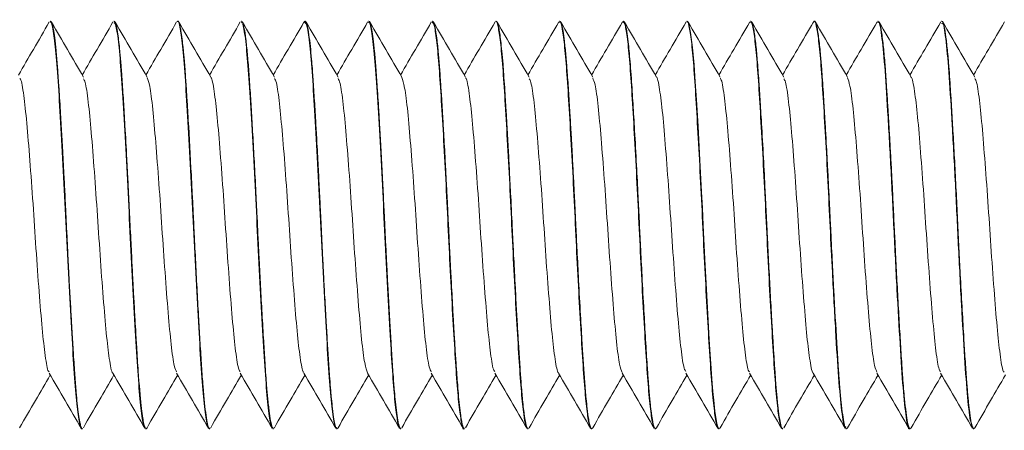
# Model space of a CAD drawing. Header units: millimetres. Extents: x 12 to 167, y -110 to -94.
# Tile 2 of 6: x 32 to 51, y -106 to -98. Entities that reach past the tile are written whole.
import ezdxf

# ---------------------------------------------------------------- set-up
doc = ezdxf.new("R2010")
doc.units = ezdxf.units.MM

msp = doc.modelspace()

# ---------------------------------------------------------------- linework, layer by layer
at = {"color": 7, "linetype": 'Continuous', "lineweight": 15}
for p, q in [((32.287, -97.798), (32.277, -97.798)), ((33.537, -97.798), (33.527, -97.798)), ((34.787, -97.798), (34.777, -97.798)), ((36.037, -97.798), (36.027, -97.798)), ((37.261, -97.836), (37.274, -97.799)), ((37.287, -97.798), (37.277, -97.798)), ((38.537, -97.798), (38.527, -97.798)), ((39.787, -97.798), (39.777, -97.798)), ((41.037, -97.798), (41.027, -97.798)), ((42.287, -97.798), (42.277, -97.798)), ((43.511, -97.829), (43.521, -97.8)), ((43.537, -97.798), (43.527, -97.798)), ((44.787, -97.798), (44.777, -97.798)), ((46.037, -97.798), (46.027, -97.798)), ((47.287, -97.798), (47.277, -97.798)), ((48.537, -97.798), (48.527, -97.798)), ((49.787, -97.798), (49.777, -97.798)), ((32.902, -105.798), (32.912, -105.798)), ((34.152, -105.798), (34.162, -105.798)), ((35.402, -105.798), (35.412, -105.798)), ((35.43, -105.776), (35.425, -105.788)), ((36.652, -105.798), (36.662, -105.798)), ((36.68, -105.775), (36.675, -105.79)), ((37.902, -105.798), (37.912, -105.798)), ((37.93, -105.777), (37.923, -105.791)), ((39.152, -105.798), (39.162, -105.798)), ((40.402, -105.798), (40.412, -105.798)), ((41.652, -105.798), (41.662, -105.798)), ((41.68, -105.776), (41.676, -105.788)), ((42.902, -105.798), (42.912, -105.798)), ((42.93, -105.777), (42.919, -105.796)), ((44.152, -105.798), (44.162, -105.798)), ((45.402, -105.798), (45.412, -105.798)), ((46.652, -105.798), (46.662, -105.798)), ((47.902, -105.798), (47.912, -105.798)), ((47.93, -105.777), (47.918, -105.796)), ((49.152, -105.798), (49.162, -105.798)), ((49.18, -105.78), (49.168, -105.796)), ((50.402, -105.798), (50.412, -105.798)), ((50.43, -105.779), (50.421, -105.794))]:
    msp.add_line(p, q, dxfattribs=at)
at = {"color": 7, "linetype": 'Continuous', "lineweight": 15, "flags": 128}
msp.add_lwpolyline([(45.43, -105.779), (45.427, -105.786), (45.403, -105.794), (45.39, -105.771), (45.385, -105.761), (45.385, -105.759), (45.385, -105.759), (45.385, -105.758), (45.385, -105.758), (45.385, -105.758), (45.385, -105.758), (45.385, -105.758), (45.385, -105.758), (45.385, -105.758), (45.385, -105.758), (45.384, -105.758), (45.384, -105.757), (45.378, -105.739), (45.367, -105.696), (45.351, -105.608), (45.328, -105.452), (45.305, -105.236), (45.289, -105.069), (45.276, -104.904), (45.262, -104.722), (45.248, -104.519), (45.237, -104.34), (45.219, -104.043), (45.183, -103.427), (45.157, -102.943), (45.139, -102.592), (45.12, -102.21), (45.1, -101.802), (45.084, -101.47), (45.067, -101.144), (45.035, -100.528), (44.998, -99.855), (44.967, -99.344), (44.944, -98.987), (44.92, -98.652), (44.89, -98.315), (44.853, -98.017), (44.82, -97.855), (44.795, -97.802), (44.787, -97.805)], dxfattribs=at)
at = {"color": 7, "linetype": 'Continuous', "lineweight": 15}
for points, knots in [([(32.262, -97.811), (32.158, -97.991), (31.956, -98.338), (31.754, -98.686), (31.657, -98.854)], [0, 0, 0, 0, 0.517515, 1, 1, 1, 1]), ([(32.277, -97.821), (32.281, -97.814), (32.301, -97.778), (32.339, -97.966), (32.391, -98.385), (32.44, -99.045), (32.49, -99.878), (32.543, -100.842), (32.592, -101.866), (32.643, -102.887), (32.696, -103.838), (32.745, -104.653), (32.795, -105.29), (32.848, -105.673), (32.883, -105.835), (32.901, -105.792), (32.902, -105.79)], [0, 0, 0, 0, 0.0189251, 0.0996025, 0.1810986, 0.2608751, 0.3421422, 0.4244887, 0.5052349, 0.5863254, 0.6686847, 0.7496136, 0.8305151, 0.9128734, 0.9939897, 1, 1, 1, 1]), ([(32.912, -105.796), (32.911, -105.797), (32.907, -105.8), (32.901, -105.792), (32.891, -105.777), (32.878, -105.741), (32.86, -105.666), (32.836, -105.518), (32.812, -105.32), (32.788, -105.063), (32.763, -104.748), (32.743, -104.437), (32.727, -104.175), (32.714, -103.964), (32.697, -103.669), (32.675, -103.294), (32.654, -102.903), (32.635, -102.533), (32.618, -102.185), (32.6, -101.821), (32.584, -101.483), (32.568, -101.143), (32.547, -100.751), (32.523, -100.3), (32.5, -99.887), (32.481, -99.563), (32.463, -99.281), (32.447, -99.033), (32.433, -98.828), (32.417, -98.607), (32.395, -98.36), (32.369, -98.122), (32.346, -97.966), (32.323, -97.86), (32.304, -97.801), (32.291, -97.806), (32.287, -97.808)], [0, 0, 0, 0, 0.004281, 0.018854, 0.034185, 0.049558, 0.083637, 0.120573, 0.161656, 0.193616, 0.236186, 0.28172, 0.295561, 0.315449, 0.343383, 0.377327, 0.414197, 0.441751, 0.467803, 0.498229, 0.528653, 0.548438, 0.579946, 0.624099, 0.661658, 0.689195, 0.714707, 0.74514, 0.767967, 0.785453, 0.827015, 0.870841, 0.909198, 0.936713, 0.978025, 1, 1, 1, 1]), ([(33.512, -97.811), (33.408, -97.991), (33.206, -98.338), (33.004, -98.686), (32.907, -98.854)], [0, 0, 0, 0, 0.517516, 1, 1, 1, 1]), ([(34.18, -105.781), (34.174, -105.789), (34.161, -105.806), (34.145, -105.787), (34.133, -105.756), (34.123, -105.72), (34.11, -105.663), (34.09, -105.546), (34.055, -105.264), (34.016, -104.809), (33.985, -104.32), (33.97, -104.06), (33.959, -103.886), (33.944, -103.616), (33.924, -103.271), (33.905, -102.914), (33.885, -102.527), (33.862, -102.064), (33.841, -101.636), (33.826, -101.325), (33.819, -101.177), (33.811, -101.019), (33.8, -100.804), (33.778, -100.387), (33.75, -99.881), (33.719, -99.356), (33.695, -98.994), (33.679, -98.768), (33.671, -98.661), (33.667, -98.61), (33.664, -98.585), (33.664, -98.573), (33.663, -98.569), (33.663, -98.569), (33.663, -98.569), (33.663, -98.569), (33.663, -98.569), (33.663, -98.569), (33.663, -98.568), (33.663, -98.568), (33.661, -98.539), (33.654, -98.461), (33.641, -98.32), (33.622, -98.154), (33.598, -97.978), (33.572, -97.851), (33.55, -97.8), (33.54, -97.801), (33.537, -97.801)], [0, 0, 0, 0, 0.029005, 0.059124, 0.078237, 0.086485, 0.106449, 0.139225, 0.177438, 0.266667, 0.316751, 0.327746, 0.340685, 0.365143, 0.399974, 0.42847, 0.452351, 0.492262, 0.536598, 0.551388, 0.564769, 0.571115, 0.58869, 0.615931, 0.671729, 0.716487, 0.761243, 0.783635, 0.794832, 0.800431, 0.803231, 0.804631, 0.804806, 0.804817, 0.804819, 0.80482, 0.804825, 0.804836, 0.804858, 0.804947, 0.805133, 0.816019, 0.836512, 0.866604, 0.899445, 0.94676, 0.987163, 1, 1, 1, 1]), ([(34.762, -97.811), (34.658, -97.991), (34.456, -98.338), (34.254, -98.686), (34.157, -98.854)], [0, 0, 0, 0, 0.517515, 1, 1, 1, 1]), ([(34.777, -97.807), (34.778, -97.804), (34.796, -97.762), (34.83, -97.923), (34.884, -98.305), (34.933, -98.942), (34.983, -99.757), (35.036, -100.707), (35.086, -101.728), (35.136, -102.752), (35.189, -103.717), (35.239, -104.553), (35.288, -105.217), (35.341, -105.637), (35.379, -105.822), (35.399, -105.784), (35.402, -105.777)], [0, 0, 0, 0, 0.0057928, 0.0869033, 0.1692632, 0.2501733, 0.331096, 0.4134563, 0.4945551, 0.5752961, 0.657643, 0.738918, 0.8195045, 0.9018242, 0.9832626, 1, 1, 1, 1]), ([(35.412, -105.787), (35.407, -105.789), (35.393, -105.795), (35.369, -105.712), (35.33, -105.494), (35.289, -105.104), (35.252, -104.579), (35.224, -104.13), (35.195, -103.639), (35.156, -102.933), (35.119, -102.203), (35.087, -101.542), (35.068, -101.16), (35.037, -100.547), (35.004, -99.955), (34.972, -99.416), (34.952, -99.094), (34.933, -98.824), (34.917, -98.615), (34.907, -98.492), (34.898, -98.393), (34.886, -98.281), (34.869, -98.126), (34.849, -97.989), (34.83, -97.892), (34.811, -97.825), (34.797, -97.789), (34.788, -97.801), (34.787, -97.802)], [0, 0, 0, 0, 0.02482, 0.069835, 0.116192, 0.208772, 0.256891, 0.303491, 0.347315, 0.394157, 0.486539, 0.521977, 0.551995, 0.578488, 0.671584, 0.702408, 0.733412, 0.770803, 0.79407, 0.812579, 0.821706, 0.837407, 0.865215, 0.903725, 0.930026, 0.953731, 0.995859, 1, 1, 1, 1]), ([(36.012, -97.811), (35.908, -97.991), (35.706, -98.338), (35.504, -98.686), (35.407, -98.854)], [0, 0, 0, 0, 0.517515, 1, 1, 1, 1]), ([(36.662, -105.786), (36.656, -105.788), (36.641, -105.791), (36.614, -105.693), (36.584, -105.509), (36.56, -105.291), (36.541, -105.098), (36.528, -104.939), (36.513, -104.742), (36.494, -104.458), (36.47, -104.063), (36.44, -103.554), (36.41, -103.013), (36.385, -102.527), (36.363, -102.082), (36.345, -101.692), (36.322, -101.225), (36.296, -100.712), (36.265, -100.153), (36.236, -99.649), (36.208, -99.189), (36.181, -98.779), (36.151, -98.42), (36.121, -98.134), (36.09, -97.931), (36.062, -97.816), (36.045, -97.806), (36.037, -97.802)], [0, 0, 0, 0, 0.0299488, 0.0767424, 0.1257228, 0.1725316, 0.190799, 0.2114284, 0.2365161, 0.2636268, 0.3070637, 0.3569965, 0.4038109, 0.4456825, 0.4760622, 0.5107029, 0.5385955, 0.5880156, 0.6350736, 0.6803857, 0.7244118, 0.7711913, 0.8173814, 0.8663051, 0.9138847, 0.9614673, 1, 1, 1, 1]), ([(37.262, -97.811), (37.158, -97.991), (36.956, -98.338), (36.754, -98.686), (36.657, -98.854)], [0, 0, 0, 0, 0.517516, 1, 1, 1, 1]), ([(37.277, -97.806), (37.292, -97.825), (37.324, -97.864), (37.377, -98.245), (37.427, -98.844), (37.476, -99.639), (37.529, -100.574), (37.58, -101.589), (37.629, -102.617), (37.682, -103.593), (37.733, -104.45), (37.781, -105.139), (37.834, -105.595), (37.874, -105.808), (37.897, -105.778), (37.902, -105.77)], [0, 0, 0, 0, 0.075905, 0.158249, 0.239502, 0.320099, 0.402417, 0.483834, 0.564301, 0.64658, 0.728149, 0.808514, 0.89074, 0.972447, 1, 1, 1, 1]), ([(37.912, -105.794), (37.909, -105.795), (37.902, -105.799), (37.89, -105.775), (37.872, -105.721), (37.849, -105.609), (37.825, -105.431), (37.804, -105.234), (37.786, -105.036), (37.77, -104.839), (37.755, -104.621), (37.743, -104.435), (37.732, -104.249), (37.716, -104.005), (37.695, -103.642), (37.67, -103.2), (37.649, -102.804), (37.631, -102.455), (37.614, -102.112), (37.597, -101.749), (37.581, -101.412), (37.563, -101.05), (37.54, -100.617), (37.516, -100.164), (37.495, -99.795), (37.478, -99.524), (37.465, -99.301), (37.451, -99.084), (37.438, -98.893), (37.425, -98.71), (37.408, -98.506), (37.386, -98.272), (37.357, -98.034), (37.328, -97.869), (37.304, -97.811), (37.291, -97.795), (37.287, -97.799), (37.287, -97.799)], [0, 0, 0, 0, 0.011623, 0.036401, 0.060895, 0.099231, 0.142637, 0.175324, 0.197659, 0.228099, 0.250931, 0.273762, 0.288699, 0.308251, 0.345966, 0.389949, 0.423057, 0.444661, 0.475013, 0.50546, 0.531287, 0.55564, 0.592741, 0.637324, 0.67093, 0.691945, 0.714304, 0.737153, 0.760001, 0.778735, 0.803091, 0.839584, 0.88319, 0.937979, 0.979434, 0.999659, 1, 1, 1, 1]), ([(38.512, -97.811), (38.408, -97.991), (38.206, -98.338), (38.004, -98.686), (37.907, -98.854)], [0, 0, 0, 0, 0.517515, 1, 1, 1, 1]), ([(39.162, -105.789), (39.161, -105.792), (39.155, -105.81), (39.147, -105.786), (39.139, -105.77), (39.134, -105.759), (39.133, -105.753), (39.132, -105.75), (39.132, -105.75), (39.132, -105.75), (39.132, -105.75), (39.132, -105.75), (39.132, -105.75), (39.132, -105.75), (39.132, -105.75), (39.132, -105.749), (39.132, -105.749), (39.129, -105.741), (39.122, -105.717), (39.106, -105.645), (39.084, -105.504), (39.06, -105.292), (39.036, -105.042), (39.012, -104.731), (38.99, -104.4), (38.972, -104.09), (38.952, -103.773), (38.932, -103.416), (38.913, -103.054), (38.897, -102.763), (38.883, -102.48), (38.864, -102.097), (38.842, -101.65), (38.82, -101.195), (38.798, -100.763), (38.775, -100.332), (38.751, -99.903), (38.731, -99.558), (38.713, -99.265), (38.696, -99.019), (38.681, -98.799), (38.67, -98.647), (38.658, -98.51), (38.643, -98.339), (38.621, -98.137), (38.596, -97.965), (38.571, -97.852), (38.552, -97.797), (38.54, -97.804), (38.537, -97.806)], [0, 0, 0, 0, 0.005541, 0.028585, 0.040109, 0.045872, 0.048753, 0.049473, 0.049653, 0.049743, 0.049788, 0.049791, 0.049792, 0.049794, 0.049796, 0.049802, 0.049889, 0.050265, 0.061584, 0.082909, 0.12688, 0.16562, 0.196347, 0.237669, 0.283283, 0.304364, 0.330375, 0.373335, 0.399433, 0.42249, 0.445546, 0.468602, 0.514683, 0.551932, 0.577728, 0.619836, 0.659735, 0.690807, 0.71628, 0.746699, 0.769516, 0.792332, 0.804122, 0.824728, 0.866302, 0.907465, 0.941812, 0.983962, 1, 1, 1, 1]), ([(39.762, -97.811), (39.658, -97.991), (39.456, -98.338), (39.254, -98.686), (39.157, -98.854)], [0, 0, 0, 0, 0.517515, 1, 1, 1, 1]), ([(40.412, -105.785), (40.407, -105.789), (40.395, -105.799), (40.38, -105.748), (40.366, -105.69), (40.355, -105.635), (40.337, -105.526), (40.315, -105.349), (40.294, -105.126), (40.274, -104.883), (40.254, -104.608), (40.235, -104.317), (40.22, -104.068), (40.206, -103.83), (40.187, -103.498), (40.163, -103.065), (40.141, -102.64), (40.125, -102.319), (40.11, -102.011), (40.094, -101.687), (40.079, -101.37), (40.067, -101.139), (40.058, -100.96), (40.048, -100.764), (40.03, -100.433), (40.008, -100.032), (39.985, -99.631), (39.964, -99.293), (39.943, -98.969), (39.924, -98.703), (39.91, -98.529), (39.9, -98.417), (39.889, -98.302), (39.872, -98.153), (39.848, -97.977), (39.821, -97.847), (39.799, -97.797), (39.789, -97.801), (39.787, -97.802)], [0, 0, 0, 0, 0.021749, 0.063624, 0.072231, 0.087861, 0.11619, 0.155215, 0.189531, 0.219293, 0.25195, 0.286972, 0.311611, 0.325527, 0.354631, 0.401942, 0.43653, 0.459371, 0.47955, 0.510407, 0.536646, 0.555315, 0.566245, 0.580034, 0.603337, 0.648682, 0.68356, 0.71352, 0.74806, 0.786734, 0.808413, 0.817926, 0.83533, 0.861182, 0.8954, 0.947639, 0.990251, 1, 1, 1, 1]), ([(41.012, -97.811), (40.908, -97.991), (40.706, -98.338), (40.504, -98.686), (40.407, -98.854)], [0, 0, 0, 0, 0.517516, 1, 1, 1, 1]), ([(41.027, -97.811), (41.029, -97.807), (41.046, -97.775), (41.078, -97.911), (41.125, -98.23), (41.17, -98.752), (41.213, -99.423), (41.259, -100.22), (41.306, -101.099), (41.349, -102.01), (41.394, -102.912), (41.441, -103.761), (41.486, -104.503), (41.529, -105.109), (41.576, -105.539), (41.618, -105.775), (41.642, -105.776), (41.652, -105.777)], [0, 0, 0, 0, 0.009989, 0.082095, 0.155316, 0.227745, 0.299054, 0.372001, 0.445026, 0.516419, 0.588702, 0.661931, 0.734196, 0.805601, 0.878634, 0.951571, 1, 1, 1, 1]), ([(41.662, -105.789), (41.658, -105.791), (41.646, -105.797), (41.622, -105.726), (41.59, -105.558), (41.556, -105.27), (41.527, -104.93), (41.502, -104.573), (41.479, -104.215), (41.456, -103.83), (41.433, -103.43), (41.411, -103.032), (41.393, -102.676), (41.379, -102.406), (41.367, -102.157), (41.348, -101.773), (41.325, -101.292), (41.298, -100.764), (41.274, -100.304), (41.251, -99.903), (41.232, -99.578), (41.216, -99.325), (41.201, -99.085), (41.185, -98.85), (41.167, -98.607), (41.147, -98.386), (41.126, -98.186), (41.106, -98.032), (41.087, -97.917), (41.067, -97.843), (41.051, -97.803), (41.041, -97.802), (41.037, -97.802)], [0, 0, 0, 0, 0.020753, 0.060858, 0.114015, 0.171521, 0.217925, 0.254817, 0.297426, 0.32954, 0.364966, 0.405168, 0.430847, 0.452685, 0.470679, 0.490899, 0.544434, 0.585203, 0.619291, 0.660151, 0.69051, 0.71036, 0.735043, 0.76538, 0.789384, 0.825345, 0.858054, 0.889218, 0.920382, 0.950786, 0.978951, 1, 1, 1, 1]), ([(42.262, -97.811), (42.158, -97.991), (41.956, -98.338), (41.754, -98.686), (41.657, -98.854)], [0, 0, 0, 0, 0.517515, 1, 1, 1, 1]), ([(42.912, -105.796), (42.91, -105.796), (42.904, -105.798), (42.892, -105.78), (42.874, -105.73), (42.849, -105.609), (42.825, -105.433), (42.799, -105.183), (42.774, -104.888), (42.748, -104.519), (42.721, -104.088), (42.689, -103.549), (42.656, -102.931), (42.626, -102.341), (42.599, -101.797), (42.576, -101.321), (42.554, -100.877), (42.532, -100.459), (42.509, -100.042), (42.487, -99.666), (42.47, -99.382), (42.455, -99.152), (42.442, -98.948), (42.429, -98.771), (42.417, -98.608), (42.399, -98.407), (42.376, -98.182), (42.35, -97.992), (42.328, -97.877), (42.31, -97.821), (42.296, -97.8), (42.289, -97.8), (42.287, -97.8)], [0, 0, 0, 0, 0.011295, 0.027607, 0.061798, 0.097856, 0.143088, 0.175683, 0.221955, 0.263294, 0.302801, 0.354247, 0.412572, 0.460155, 0.497433, 0.542629, 0.573587, 0.605196, 0.646365, 0.68109, 0.708172, 0.729361, 0.752114, 0.774867, 0.792057, 0.814036, 0.85756, 0.900443, 0.936406, 0.965443, 0.987552, 1, 1, 1, 1]), ([(43.512, -97.811), (43.408, -97.991), (43.206, -98.338), (43.004, -98.686), (42.907, -98.854)], [0, 0, 0, 0, 0.517515, 1, 1, 1, 1]), ([(43.527, -97.81), (43.54, -97.82), (43.567, -97.842), (43.612, -98.124), (43.658, -98.59), (43.701, -99.224), (43.746, -99.989), (43.793, -100.851), (43.838, -101.758), (43.881, -102.667), (43.928, -103.535), (43.974, -104.31), (44.017, -104.957), (44.063, -105.439), (44.109, -105.745), (44.138, -105.778), (44.152, -105.794)], [0, 0, 0, 0, 0.06203, 0.135129, 0.207963, 0.279207, 0.351793, 0.424986, 0.496883, 0.568584, 0.641738, 0.714455, 0.78568, 0.858399, 0.931552, 1, 1, 1, 1]), ([(44.18, -105.779), (44.179, -105.782), (44.173, -105.796), (44.163, -105.8), (44.151, -105.794), (44.137, -105.768), (44.114, -105.696), (44.089, -105.542), (44.065, -105.344), (44.05, -105.195), (44.037, -105.047), (44.021, -104.839), (44.003, -104.593), (43.985, -104.315), (43.964, -103.963), (43.935, -103.465), (43.901, -102.843), (43.871, -102.251), (43.846, -101.726), (43.82, -101.191), (43.789, -100.585), (43.755, -99.97), (43.727, -99.497), (43.706, -99.162), (43.689, -98.902), (43.67, -98.651), (43.651, -98.43), (43.63, -98.221), (43.605, -98.017), (43.579, -97.878), (43.555, -97.808), (43.543, -97.802), (43.537, -97.799)], [0, 0, 0, 0, 0.00433, 0.026756, 0.048859, 0.064373, 0.094248, 0.152002, 0.182099, 0.200169, 0.22082, 0.244054, 0.279041, 0.304016, 0.329886, 0.380698, 0.436177, 0.482125, 0.51989, 0.55777, 0.606326, 0.663445, 0.711013, 0.735481, 0.762904, 0.79425, 0.823769, 0.851462, 0.890733, 0.940609, 0.971555, 1, 1, 1, 1]), ([(44.762, -97.811), (44.658, -97.991), (44.456, -98.338), (44.254, -98.686), (44.157, -98.854)], [0, 0, 0, 0, 0.517516, 1, 1, 1, 1]), ([(44.777, -97.816), (44.78, -97.811), (44.798, -97.781), (44.832, -97.93), (44.879, -98.268), (44.924, -98.803), (44.967, -99.487), (45.013, -100.293), (45.06, -101.176), (45.103, -102.089), (45.148, -102.988), (45.195, -103.829), (45.24, -104.561), (45.283, -105.153), (45.33, -105.567), (45.37, -105.784), (45.393, -105.777), (45.402, -105.774)], [0, 0, 0, 0, 0.016065, 0.08834, 0.161569, 0.233845, 0.305245, 0.378274, 0.451218, 0.522523, 0.594961, 0.668183, 0.740281, 0.811812, 0.884913, 0.957754, 1, 1, 1, 1]), ([(46.012, -97.811), (45.908, -97.991), (45.706, -98.338), (45.504, -98.686), (45.407, -98.854)], [0, 0, 0, 0, 0.517517, 1, 1, 1, 1]), ([(46.662, -105.788), (46.659, -105.791), (46.646, -105.802), (46.614, -105.702), (46.579, -105.477), (46.55, -105.192), (46.537, -105.049), (46.524, -104.884), (46.508, -104.664), (46.49, -104.384), (46.47, -104.064), (46.447, -103.669), (46.42, -103.195), (46.396, -102.736), (46.376, -102.353), (46.362, -102.059), (46.348, -101.764), (46.333, -101.456), (46.312, -101.025), (46.282, -100.45), (46.248, -99.843), (46.219, -99.37), (46.198, -99.045), (46.182, -98.806), (46.161, -98.538), (46.133, -98.237), (46.099, -97.977), (46.068, -97.842), (46.048, -97.794), (46.039, -97.802), (46.037, -97.804)], [0, 0, 0, 0, 0.0165169, 0.0627807, 0.155978, 0.1793565, 0.1976687, 0.2170325, 0.2444097, 0.2770282, 0.3081989, 0.3405936, 0.3873949, 0.4322945, 0.4544587, 0.4802507, 0.5029832, 0.5248115, 0.5537587, 0.6067488, 0.6659306, 0.7124371, 0.7426492, 0.7687087, 0.7945591, 0.8435495, 0.9021604, 0.9522713, 0.9904427, 1, 1, 1, 1]), ([(47.262, -97.811), (47.158, -97.991), (46.956, -98.338), (46.754, -98.686), (46.657, -98.854)], [0, 0, 0, 0, 0.517515, 1, 1, 1, 1]), ([(47.261, -97.833), (47.266, -97.819), (47.285, -97.762), (47.319, -97.867), (47.366, -98.151), (47.412, -98.64), (47.454, -99.284), (47.5, -100.06), (47.547, -100.927), (47.591, -101.836), (47.64, -102.844), (47.698, -103.884), (47.756, -104.834), (47.817, -105.486), (47.867, -105.804), (47.894, -105.766), (47.902, -105.756)], [0, 0, 0, 0, 0.021463, 0.091428, 0.162817, 0.233789, 0.303299, 0.37426, 0.445654, 0.515634, 0.585793, 0.68083, 0.77396, 0.868193, 0.962888, 1, 1, 1, 1]), ([(47.912, -105.793), (47.907, -105.793), (47.893, -105.792), (47.868, -105.709), (47.838, -105.535), (47.809, -105.287), (47.782, -104.999), (47.76, -104.698), (47.741, -104.408), (47.709, -103.898), (47.675, -103.276), (47.634, -102.523), (47.611, -102.041), (47.592, -101.641), (47.581, -101.416), (47.571, -101.221), (47.559, -100.987), (47.54, -100.606), (47.516, -100.176), (47.491, -99.733), (47.465, -99.286), (47.441, -98.934), (47.423, -98.686), (47.411, -98.537), (47.396, -98.379), (47.373, -98.157), (47.344, -97.946), (47.313, -97.828), (47.295, -97.789), (47.287, -97.799), (47.287, -97.799)], [0, 0, 0, 0, 0.024987, 0.07238, 0.119144, 0.165909, 0.208758, 0.242639, 0.276188, 0.303834, 0.397063, 0.43975, 0.489588, 0.512354, 0.535119, 0.543601, 0.559314, 0.591725, 0.637222, 0.668647, 0.710874, 0.765884, 0.782971, 0.801841, 0.824558, 0.851118, 0.910531, 0.959903, 0.999038, 1, 1, 1, 1]), ([(48.512, -97.811), (48.408, -97.991), (48.206, -98.338), (48.004, -98.686), (47.907, -98.854)], [0, 0, 0, 0, 0.517516, 1, 1, 1, 1]), ([(48.527, -97.83), (48.531, -97.821), (48.555, -97.768), (48.601, -98.036), (48.663, -98.628), (48.72, -99.54), (48.784, -100.646), (48.842, -101.863), (48.902, -103.073), (48.965, -104.163), (49.022, -105.049), (49.084, -105.602), (49.127, -105.842), (49.15, -105.785), (49.152, -105.778)], [0, 0, 0, 0, 0.022128, 0.118981, 0.216108, 0.311445, 0.408955, 0.504927, 0.601251, 0.698664, 0.793933, 0.891242, 0.987809, 1, 1, 1, 1]), ([(49.162, -105.794), (49.158, -105.794), (49.149, -105.795), (49.132, -105.757), (49.1, -105.631), (49.066, -105.364), (49.034, -105.013), (49.015, -104.772), (48.994, -104.446), (48.967, -104.021), (48.937, -103.507), (48.908, -102.972), (48.882, -102.469), (48.859, -101.992), (48.839, -101.589), (48.821, -101.202), (48.803, -100.849), (48.783, -100.477), (48.763, -100.118), (48.744, -99.787), (48.725, -99.46), (48.707, -99.179), (48.691, -98.936), (48.679, -98.772), (48.669, -98.636), (48.652, -98.433), (48.624, -98.153), (48.589, -97.92), (48.559, -97.81), (48.543, -97.805), (48.537, -97.803)], [0, 0, 0, 0, 0.0203285, 0.0444768, 0.0820128, 0.1752477, 0.2029565, 0.2316985, 0.2662031, 0.3131435, 0.3599032, 0.4066642, 0.4496688, 0.4826481, 0.521255, 0.5455044, 0.5757677, 0.6069283, 0.6380898, 0.6680224, 0.6962191, 0.7308526, 0.7536091, 0.776365, 0.7888457, 0.8050686, 0.8577018, 0.9207347, 0.9683328, 1, 1, 1, 1]), ([(49.762, -97.811), (49.658, -97.991), (49.456, -98.338), (49.254, -98.686), (49.157, -98.854)], [0, 0, 0, 0, 0.517517, 1, 1, 1, 1]), ([(50.412, -105.794), (50.409, -105.795), (50.401, -105.797), (50.383, -105.76), (50.356, -105.655), (50.331, -105.48), (50.314, -105.325), (50.302, -105.213), (50.291, -105.089), (50.279, -104.948), (50.262, -104.72), (50.244, -104.456), (50.226, -104.169), (50.207, -103.852), (50.181, -103.393), (50.15, -102.814), (50.12, -102.241), (50.094, -101.69), (50.066, -101.117), (50.037, -100.547), (50.008, -100.015), (49.983, -99.605), (49.963, -99.276), (49.946, -99.007), (49.932, -98.803), (49.922, -98.682), (49.918, -98.629), (49.913, -98.565), (49.898, -98.396), (49.874, -98.161), (49.846, -97.963), (49.821, -97.856), (49.803, -97.804), (49.792, -97.805), (49.787, -97.805)], [0, 0, 0, 0, 0.014569, 0.040068, 0.091687, 0.138471, 0.1572, 0.174509, 0.192397, 0.211333, 0.2314, 0.277422, 0.298824, 0.318456, 0.369299, 0.422523, 0.464027, 0.507851, 0.554018, 0.600981, 0.647724, 0.691007, 0.714234, 0.745379, 0.77643, 0.785681, 0.790745, 0.797071, 0.810805, 0.860697, 0.910275, 0.944682, 0.97523, 1, 1, 1, 1]), ([(51.012, -97.811), (50.908, -97.991), (50.706, -98.338), (50.504, -98.686), (50.407, -98.854)], [0, 0, 0, 0, 0.517515, 1, 1, 1, 1]), ([(32.93, -98.894), (32.826, -98.714), (32.617, -98.355), (32.409, -97.995), (32.305, -97.816)], [0, 0, 0, 0, 0.499763, 1, 1, 1, 1]), ([(33.527, -97.828), (33.537, -97.826), (33.564, -97.823), (33.611, -98.111), (33.663, -98.641), (33.711, -99.385), (33.763, -100.283), (33.815, -101.282), (33.863, -102.312), (33.916, -103.311), (33.968, -104.21), (34.016, -104.954), (34.068, -105.484), (34.115, -105.774), (34.141, -105.771), (34.152, -105.769)], [0, 0, 0, 0, 0.05154, 0.133678, 0.215531, 0.295762, 0.377817, 0.45978, 0.539998, 0.621956, 0.704015, 0.784247, 0.866095, 0.948236, 1, 1, 1, 1]), ([(34.18, -98.894), (34.076, -98.714), (33.867, -98.355), (33.659, -97.995), (33.555, -97.816)], [0, 0, 0, 0, 0.499761, 1, 1, 1, 1]), ([(35.43, -98.894), (35.326, -98.714), (35.117, -98.355), (34.909, -97.995), (34.805, -97.816)], [0, 0, 0, 0, 0.499762, 1, 1, 1, 1]), ([(36.027, -97.83), (36.035, -97.824), (36.06, -97.806), (36.104, -98.059), (36.156, -98.555), (36.204, -99.275), (36.256, -100.155), (36.309, -101.144), (36.357, -102.174), (36.408, -103.181), (36.461, -104.097), (36.51, -104.865), (36.561, -105.427), (36.61, -105.756), (36.639, -105.77), (36.652, -105.777)], [0, 0, 0, 0, 0.040593, 0.122563, 0.204613, 0.284844, 0.366705, 0.44884, 0.52911, 0.610849, 0.693054, 0.773391, 0.854995, 0.937257, 1, 1, 1, 1]), ([(36.68, -98.894), (36.576, -98.714), (36.367, -98.355), (36.159, -97.995), (36.055, -97.816)], [0, 0, 0, 0, 0.499762, 1, 1, 1, 1]), ([(37.93, -98.894), (37.826, -98.714), (37.617, -98.355), (37.409, -97.995), (37.305, -97.816)], [0, 0, 0, 0, 0.499761, 1, 1, 1, 1]), ([(38.527, -97.828), (38.533, -97.82), (38.555, -97.791), (38.596, -98.011), (38.649, -98.473), (38.697, -99.168), (38.749, -100.029), (38.802, -101.007), (38.85, -102.035), (38.901, -103.049), (38.952, -103.948), (38.998, -104.685), (39.042, -105.248), (39.089, -105.623), (39.126, -105.802), (39.146, -105.78), (39.152, -105.774)], [0, 0, 0, 0, 0.029691, 0.111436, 0.193626, 0.273947, 0.355557, 0.437806, 0.518219, 0.599682, 0.681976, 0.753691, 0.825642, 0.898873, 0.971478, 1, 1, 1, 1]), ([(39.18, -98.894), (39.076, -98.714), (38.867, -98.355), (38.659, -97.995), (38.555, -97.816)], [0, 0, 0, 0, 0.499762, 1, 1, 1, 1]), ([(39.777, -97.816), (39.788, -97.821), (39.814, -97.832), (39.858, -98.093), (39.904, -98.543), (39.947, -99.164), (39.992, -99.919), (40.039, -100.775), (40.084, -101.68), (40.127, -102.59), (40.174, -103.463), (40.221, -104.249), (40.263, -104.906), (40.309, -105.411), (40.356, -105.707), (40.386, -105.829), (40.401, -105.796), (40.402, -105.795)], [0, 0, 0, 0, 0.055831, 0.128864, 0.201797, 0.273095, 0.345543, 0.41876, 0.490841, 0.562382, 0.635486, 0.708315, 0.779559, 0.852154, 0.925346, 0.997234, 1, 1, 1, 1]), ([(40.43, -98.894), (40.326, -98.714), (40.117, -98.355), (39.909, -97.995), (39.805, -97.816)], [0, 0, 0, 0, 0.499762, 1, 1, 1, 1]), ([(41.68, -98.894), (41.576, -98.714), (41.367, -98.355), (41.159, -97.995), (41.055, -97.816)], [0, 0, 0, 0, 0.499761, 1, 1, 1, 1]), ([(42.277, -97.823), (42.284, -97.819), (42.306, -97.804), (42.345, -98.003), (42.391, -98.399), (42.435, -98.978), (42.479, -99.698), (42.526, -100.532), (42.572, -101.427), (42.615, -102.341), (42.661, -103.228), (42.708, -104.043), (42.751, -104.739), (42.796, -105.289), (42.843, -105.645), (42.878, -105.809), (42.898, -105.783), (42.902, -105.777)], [0, 0, 0, 0, 0.035862, 0.108589, 0.181745, 0.253442, 0.325353, 0.398552, 0.471135, 0.542386, 0.61523, 0.68833, 0.759858, 0.831961, 0.905183, 0.977618, 1, 1, 1, 1]), ([(42.93, -98.894), (42.826, -98.714), (42.617, -98.355), (42.409, -97.995), (42.305, -97.816)], [0, 0, 0, 0, 0.499762, 1, 1, 1, 1]), ([(44.18, -98.894), (44.076, -98.714), (43.867, -98.355), (43.659, -97.995), (43.555, -97.816)], [0, 0, 0, 0, 0.499762, 1, 1, 1, 1]), ([(45.43, -98.894), (45.326, -98.714), (45.117, -98.355), (44.909, -97.995), (44.805, -97.816)], [0, 0, 0, 0, 0.499761, 1, 1, 1, 1]), ([(46.027, -97.823), (46.035, -97.82), (46.058, -97.812), (46.099, -98.029), (46.145, -98.442), (46.189, -99.034), (46.233, -99.766), (46.28, -100.606), (46.326, -101.505), (46.369, -102.418), (46.415, -103.302), (46.462, -104.108), (46.505, -104.792), (46.55, -105.328), (46.597, -105.666), (46.631, -105.815), (46.649, -105.786), (46.652, -105.781)], [0, 0, 0, 0, 0.042032, 0.114869, 0.187972, 0.259508, 0.331601, 0.404821, 0.477264, 0.548568, 0.621508, 0.69454, 0.765944, 0.838214, 0.911443, 0.983723, 1, 1, 1, 1]), ([(46.68, -98.894), (46.576, -98.714), (46.367, -98.355), (46.159, -97.995), (46.055, -97.816)], [0, 0, 0, 0, 0.499762, 1, 1, 1, 1]), ([(47.93, -98.894), (47.826, -98.714), (47.617, -98.355), (47.409, -97.995), (47.305, -97.816)], [0, 0, 0, 0, 0.499762, 1, 1, 1, 1]), ([(49.18, -98.894), (49.076, -98.714), (48.867, -98.355), (48.659, -97.995), (48.555, -97.816)], [0, 0, 0, 0, 0.499761, 1, 1, 1, 1]), ([(49.777, -97.843), (49.787, -97.835), (49.816, -97.81), (49.869, -98.164), (49.929, -98.85), (49.987, -99.824), (50.05, -100.97), (50.108, -102.197), (50.169, -103.385), (50.231, -104.43), (50.288, -105.227), (50.349, -105.722), (50.385, -105.76), (50.402, -105.777)], [0, 0, 0, 0, 0.048192, 0.145546, 0.241957, 0.33781, 0.435322, 0.530677, 0.627718, 0.724632, 0.820069, 0.917603, 1, 1, 1, 1]), ([(50.43, -98.894), (50.326, -98.714), (50.117, -98.355), (49.909, -97.995), (49.805, -97.816)], [0, 0, 0, 0, 0.499762, 1, 1, 1, 1]), ([(31.681, -98.921), (31.687, -98.924), (31.712, -98.937), (31.761, -99.227), (31.819, -99.769), (31.88, -100.514), (31.943, -101.371), (31.999, -102.27), (32.062, -103.122), (32.122, -103.86), (32.181, -104.391), (32.23, -104.672), (32.255, -104.679), (32.261, -104.68)], [0, 0, 0, 0, 0.0313, 0.136524, 0.239844, 0.343961, 0.448954, 0.551708, 0.656771, 0.760724, 0.864195, 0.969392, 1, 1, 1, 1]), ([(32.931, -98.926), (32.942, -98.942), (32.973, -98.988), (33.028, -99.352), (33.085, -99.956), (33.147, -100.738), (33.208, -101.614), (33.266, -102.51), (33.329, -103.335), (33.387, -104.031), (33.448, -104.492), (33.49, -104.716), (33.511, -104.705), (33.511, -104.704)], [0, 0, 0, 0, 0.059953, 0.165105, 0.267898, 0.372722, 0.477103, 0.580182, 0.685416, 0.788494, 0.892876, 0.9977, 1, 1, 1, 1]), ([(34.18, -98.91), (34.198, -98.952), (34.235, -99.044), (34.294, -99.496), (34.351, -100.155), (34.414, -100.969), (34.473, -101.859), (34.533, -102.743), (34.596, -103.541), (34.653, -104.175), (34.71, -104.586), (34.746, -104.654), (34.761, -104.683)], [0, 0, 0, 0, 0.088798, 0.193444, 0.2962, 0.401304, 0.504681, 0.608542, 0.713511, 0.816174, 0.921073, 1, 1, 1, 1]), ([(35.431, -98.907), (35.433, -98.907), (35.455, -98.904), (35.5, -99.153), (35.559, -99.649), (35.618, -100.366), (35.681, -101.205), (35.738, -102.103), (35.8, -102.971), (35.862, -103.735), (35.919, -104.309), (35.972, -104.639), (36.001, -104.666), (36.011, -104.675)], [0, 0, 0, 0, 0.011844, 0.116898, 0.22086, 0.324315, 0.42951, 0.532359, 0.637087, 0.741606, 0.84459, 0.949824, 1, 1, 1, 1]), ([(36.681, -98.925), (36.688, -98.931), (36.716, -98.952), (36.767, -99.265), (36.824, -99.827), (36.885, -100.584), (36.948, -101.447), (37.004, -102.346), (37.068, -103.19), (37.127, -103.915), (37.186, -104.425), (37.233, -104.686), (37.257, -104.686), (37.261, -104.686)], [0, 0, 0, 0, 0.040303, 0.145546, 0.24864, 0.35302, 0.45786, 0.560658, 0.665816, 0.769453, 0.873232, 0.978352, 1, 1, 1, 1]), ([(37.931, -98.923), (37.944, -98.946), (37.977, -99.005), (38.033, -99.396), (38.09, -100.018), (38.153, -100.81), (38.213, -101.691), (38.271, -102.584), (38.335, -103.402), (38.392, -104.072), (38.453, -104.547), (38.492, -104.651), (38.511, -104.701)], [0, 0, 0, 0, 0.068983, 0.173952, 0.276611, 0.381501, 0.485531, 0.588745, 0.693872, 0.796697, 0.901218, 1, 1, 1, 1]), ([(39.18, -98.901), (39.199, -98.954), (39.239, -99.063), (39.299, -99.545), (39.356, -100.22), (39.42, -101.043), (39.478, -101.936), (39.538, -102.816), (39.601, -103.604), (39.658, -104.219), (39.714, -104.603), (39.747, -104.657), (39.761, -104.679)], [0, 0, 0, 0, 0.097945, 0.202381, 0.305266, 0.410405, 0.513525, 0.617664, 0.722497, 0.825169, 0.930181, 1, 1, 1, 1]), ([(40.431, -98.915), (40.435, -98.915), (40.458, -98.919), (40.505, -99.186), (40.564, -99.703), (40.623, -100.434), (40.687, -101.281), (40.743, -102.18), (40.806, -103.041), (40.867, -103.793), (40.924, -104.348), (40.975, -104.654), (41.003, -104.671), (41.011, -104.676)], [0, 0, 0, 0, 0.020782, 0.125936, 0.229587, 0.333352, 0.438476, 0.541249, 0.646153, 0.750432, 0.853609, 0.958848, 1, 1, 1, 1]), ([(41.681, -98.926), (41.69, -98.937), (41.719, -98.968), (41.772, -99.304), (41.829, -99.885), (41.891, -100.654), (41.953, -101.524), (42.01, -102.422), (42.073, -103.257), (42.131, -103.969), (42.191, -104.457), (42.236, -104.7), (42.259, -104.694), (42.261, -104.693)], [0, 0, 0, 0, 0.049333, 0.154556, 0.25748, 0.362086, 0.466736, 0.569632, 0.674847, 0.778196, 0.882273, 0.987279, 1, 1, 1, 1]), ([(42.931, -98.918), (42.946, -98.949), (42.981, -99.023), (43.038, -99.441), (43.095, -100.08), (43.158, -100.883), (43.218, -101.769), (43.277, -102.657), (43.34, -103.467), (43.397, -104.12), (43.456, -104.565), (43.494, -104.652), (43.511, -104.692)], [0, 0, 0, 0, 0.078092, 0.182935, 0.285608, 0.390619, 0.494359, 0.597852, 0.70293, 0.805649, 0.910367, 1, 1, 1, 1]), ([(44.18, -98.896), (44.181, -98.896), (44.201, -98.888), (44.243, -99.118), (44.304, -99.586), (44.362, -100.288), (44.425, -101.117), (44.483, -102.013), (44.544, -102.887), (44.606, -103.665), (44.663, -104.262), (44.718, -104.62), (44.749, -104.661), (44.761, -104.676)], [0, 0, 0, 0, 0.00141, 0.106298, 0.21058, 0.313738, 0.418969, 0.521975, 0.62645, 0.731203, 0.834029, 0.939209, 1, 1, 1, 1]), ([(45.431, -98.921), (45.436, -98.923), (45.462, -98.934), (45.51, -99.221), (45.569, -99.759), (45.629, -100.502), (45.692, -101.357), (45.748, -102.257), (45.811, -103.11), (45.871, -103.85), (45.93, -104.385), (45.979, -104.669), (46.005, -104.677), (46.011, -104.679)], [0, 0, 0, 0, 0.02975, 0.134968, 0.238331, 0.3424, 0.447415, 0.550168, 0.65521, 0.759214, 0.862638, 0.967844, 1, 1, 1, 1]), ([(46.681, -98.926), (46.692, -98.941), (46.723, -98.985), (46.777, -99.345), (46.834, -99.946), (46.896, -100.726), (46.957, -101.601), (47.015, -102.497), (47.078, -103.323), (47.136, -104.022), (47.197, -104.487), (47.24, -104.714), (47.26, -104.703), (47.261, -104.703)], [0, 0, 0, 0, 0.058389, 0.163555, 0.266362, 0.371158, 0.475581, 0.578629, 0.683863, 0.786976, 0.891317, 0.99617, 1, 1, 1, 1]), ([(47.93, -98.911), (47.947, -98.952), (47.984, -99.041), (48.043, -99.488), (48.1, -100.144), (48.164, -100.956), (48.222, -101.846), (48.282, -102.731), (48.345, -103.531), (48.402, -104.167), (48.46, -104.583), (48.495, -104.654), (48.511, -104.685)], [0, 0, 0, 0, 0.087222, 0.1919, 0.29464, 0.399733, 0.50316, 0.606969, 0.711957, 0.814624, 0.9195, 1, 1, 1, 1]), ([(49.18, -98.906), (49.182, -98.905), (49.204, -98.902), (49.249, -99.148), (49.309, -99.64), (49.367, -100.355), (49.43, -101.192), (49.488, -102.09), (49.549, -102.958), (49.611, -103.724), (49.668, -104.303), (49.721, -104.636), (49.751, -104.665), (49.761, -104.675)], [0, 0, 0, 0, 0.010306, 0.115339, 0.219351, 0.322758, 0.427962, 0.530829, 0.635523, 0.74008, 0.843036, 0.948265, 1, 1, 1, 1]), ([(50.431, -98.924), (50.438, -98.93), (50.465, -98.95), (50.516, -99.258), (50.573, -99.817), (50.634, -100.572), (50.697, -101.434), (50.754, -102.333), (50.817, -103.178), (50.876, -103.905), (50.935, -104.419), (50.982, -104.684), (51.006, -104.684), (51.011, -104.685)], [0, 0, 0, 0, 0.038748, 0.143991, 0.24712, 0.351457, 0.456326, 0.559113, 0.664257, 0.76795, 0.871673, 0.976809, 1, 1, 1, 1]), ([(31.68, -105.781), (31.784, -105.601), (31.985, -105.255), (32.185, -104.909), (32.282, -104.743)], [0, 0, 0, 0, 0.519657, 1, 1, 1, 1]), ([(32.261, -104.707), (32.365, -104.887), (32.574, -105.246), (32.783, -105.606), (32.887, -105.786)], [0, 0, 0, 0, 0.499753, 1, 1, 1, 1]), ([(32.93, -105.781), (33.034, -105.601), (33.235, -105.255), (33.435, -104.909), (33.532, -104.743)], [0, 0, 0, 0, 0.519657, 1, 1, 1, 1]), ([(33.511, -104.707), (33.615, -104.887), (33.824, -105.246), (34.033, -105.606), (34.137, -105.786)], [0, 0, 0, 0, 0.499753, 1, 1, 1, 1]), ([(34.18, -105.781), (34.284, -105.601), (34.485, -105.255), (34.685, -104.909), (34.782, -104.743)], [0, 0, 0, 0, 0.519657, 1, 1, 1, 1]), ([(34.761, -104.707), (34.865, -104.887), (35.074, -105.246), (35.283, -105.606), (35.387, -105.786)], [0, 0, 0, 0, 0.499755, 1, 1, 1, 1]), ([(35.43, -105.781), (35.534, -105.601), (35.735, -105.255), (35.935, -104.909), (36.032, -104.743)], [0, 0, 0, 0, 0.519657, 1, 1, 1, 1]), ([(36.011, -104.707), (36.115, -104.887), (36.324, -105.246), (36.533, -105.606), (36.637, -105.786)], [0, 0, 0, 0, 0.499754, 1, 1, 1, 1]), ([(36.68, -105.781), (36.784, -105.601), (36.985, -105.255), (37.185, -104.909), (37.282, -104.743)], [0, 0, 0, 0, 0.519657, 1, 1, 1, 1]), ([(37.261, -104.707), (37.365, -104.887), (37.574, -105.246), (37.783, -105.606), (37.887, -105.786)], [0, 0, 0, 0, 0.499753, 1, 1, 1, 1]), ([(37.93, -105.781), (38.034, -105.601), (38.235, -105.255), (38.435, -104.909), (38.532, -104.743)], [0, 0, 0, 0, 0.519657, 1, 1, 1, 1]), ([(38.511, -104.707), (38.615, -104.887), (38.824, -105.246), (39.033, -105.606), (39.137, -105.786)], [0, 0, 0, 0, 0.499755, 1, 1, 1, 1]), ([(39.18, -105.781), (39.284, -105.601), (39.485, -105.255), (39.685, -104.909), (39.782, -104.743)], [0, 0, 0, 0, 0.519657, 1, 1, 1, 1]), ([(39.761, -104.707), (39.865, -104.887), (40.074, -105.246), (40.283, -105.606), (40.387, -105.786)], [0, 0, 0, 0, 0.499754, 1, 1, 1, 1]), ([(40.43, -105.781), (40.534, -105.601), (40.735, -105.255), (40.935, -104.909), (41.032, -104.743)], [0, 0, 0, 0, 0.519657, 1, 1, 1, 1]), ([(41.011, -104.707), (41.115, -104.887), (41.324, -105.246), (41.533, -105.606), (41.637, -105.786)], [0, 0, 0, 0, 0.499753, 1, 1, 1, 1]), ([(41.68, -105.781), (41.784, -105.601), (41.985, -105.255), (42.185, -104.909), (42.282, -104.743)], [0, 0, 0, 0, 0.519657, 1, 1, 1, 1]), ([(42.261, -104.707), (42.365, -104.887), (42.574, -105.246), (42.783, -105.606), (42.887, -105.786)], [0, 0, 0, 0, 0.499755, 1, 1, 1, 1]), ([(42.93, -105.781), (43.034, -105.601), (43.235, -105.255), (43.435, -104.909), (43.532, -104.743)], [0, 0, 0, 0, 0.519657, 1, 1, 1, 1]), ([(43.511, -104.707), (43.615, -104.887), (43.824, -105.246), (44.033, -105.606), (44.137, -105.786)], [0, 0, 0, 0, 0.499754, 1, 1, 1, 1]), ([(44.18, -105.781), (44.284, -105.601), (44.485, -105.255), (44.685, -104.909), (44.782, -104.743)], [0, 0, 0, 0, 0.519658, 1, 1, 1, 1]), ([(44.761, -104.707), (44.865, -104.887), (45.074, -105.246), (45.283, -105.606), (45.387, -105.786)], [0, 0, 0, 0, 0.499753, 1, 1, 1, 1]), ([(45.43, -105.781), (45.534, -105.601), (45.735, -105.255), (45.935, -104.909), (46.032, -104.743)], [0, 0, 0, 0, 0.519657, 1, 1, 1, 1]), ([(46.011, -104.707), (46.115, -104.887), (46.324, -105.246), (46.533, -105.606), (46.637, -105.786)], [0, 0, 0, 0, 0.499755, 1, 1, 1, 1]), ([(46.68, -105.781), (46.784, -105.601), (46.985, -105.255), (47.185, -104.909), (47.282, -104.743)], [0, 0, 0, 0, 0.519657, 1, 1, 1, 1]), ([(47.261, -104.707), (47.365, -104.887), (47.574, -105.246), (47.783, -105.606), (47.887, -105.786)], [0, 0, 0, 0, 0.499755, 1, 1, 1, 1]), ([(47.93, -105.781), (48.034, -105.601), (48.235, -105.255), (48.435, -104.909), (48.532, -104.743)], [0, 0, 0, 0, 0.519656, 1, 1, 1, 1]), ([(48.511, -104.707), (48.615, -104.887), (48.824, -105.246), (49.033, -105.606), (49.137, -105.786)], [0, 0, 0, 0, 0.499753, 1, 1, 1, 1]), ([(49.18, -105.781), (49.284, -105.601), (49.485, -105.255), (49.685, -104.909), (49.782, -104.743)], [0, 0, 0, 0, 0.519657, 1, 1, 1, 1]), ([(49.761, -104.707), (49.865, -104.887), (50.074, -105.246), (50.283, -105.606), (50.387, -105.786)], [0, 0, 0, 0, 0.499755, 1, 1, 1, 1]), ([(50.43, -105.781), (50.534, -105.601), (50.735, -105.255), (50.935, -104.909), (51.032, -104.743)], [0, 0, 0, 0, 0.519657, 1, 1, 1, 1])]:
    msp.add_open_spline(points, degree=3, knots=knots, dxfattribs=at)

doc.saveas('drawing.dxf')
